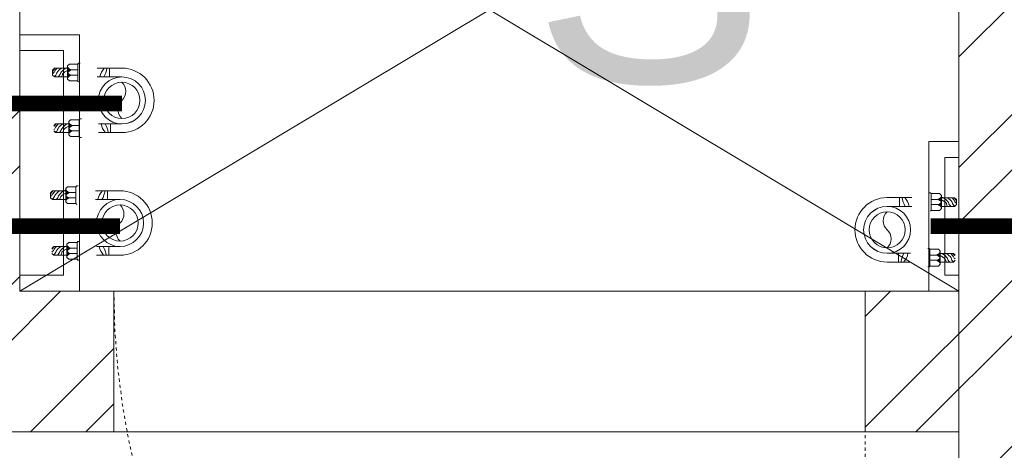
# Model space of a CAD drawing. Header units: inches. Extents: x 105152 to 158499, y 12149 to 30915.
# Tile 128 of 256: x 125567 to 125599, y 21571 to 21584. Entities that reach past the tile are written whole.
import ezdxf

# ---------------------------------------------------------------- set-up
doc = ezdxf.new("R2010")
doc.units = ezdxf.units.IN
doc.header["$MEASUREMENT"] = 0
doc.linetypes.add('HIDDEN', pattern=[0.375, 0.25, -0.125])
for name, color, linetype, lineweight in [('0-PIPE SUPPORT', 7, 'Continuous', 0), ('AR - PLAN', 251, 'Continuous', 5), ('CWS', 5, 'Continuous', 30), ('PD_BRICK WALL_115', 134, 'Continuous', 30), ('PD_ELEVATION_03', 80, 'Continuous', 25), ('PD_FIXTURE', 21, 'Continuous', 25), ('PD_HATCH', 45, 'Continuous', 9), ('PP-Domestic  Cold Water Supply', 5, 'Continuous', 25), ('RO PIPE ', 4, 'Continuous', 9), ('RO WATER ', 15, 'Continuous', 15), ('WATER SUPPLY ', 7, 'Continuous', 9)]:
    doc.layers.add(name, color=color, linetype=linetype, lineweight=lineweight)
doc.layers.add('PD_025_TEXT', color=61, linetype='Continuous')
doc.styles.add('style1', font='arial.ttf', dxfattribs={"height": 500})

# ---------------------------------------------------------------- blocks, each defined once
blk = doc.blocks.new('FIRST FLOOR PLAN 0')
at = {"layer": 'PD_HATCH', "lineweight": 5}
h = blk.add_hatch(dxfattribs=at)
h.set_pattern_fill('ANSI32', color=251, scale=10)
h.set_pattern_definition([(45, (26013.46920260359, 17879.3870099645), (-2.651650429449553, 2.651650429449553), []), (45, (26015.2369695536, 17879.3870099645), (-2.651650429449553, 2.651650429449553), [])])
h.paths.add_polyline_path([(-524.9997091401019, -8.999808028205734), (-530.9997091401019, -8.999808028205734), (-530.9997091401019, -44.99980802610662), (-524.9997091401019, -44.99980802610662)])
h.paths.add_polyline_path([(-524.9997091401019, -44.99980802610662), (-530.9997091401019, -44.99980802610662), (-530.9997091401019, -80.99980802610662), (-524.9997091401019, -80.99980802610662)])
h.paths.add_polyline_path([(-530.9997091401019, -80.99980802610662), (-530.9997091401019, -116.9998080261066), (-524.9997091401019, -116.9998080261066), (-524.9997091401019, -80.99980802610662)])
h.paths.add_polyline_path([(-524.9997091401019, -116.9998080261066), (-530.9997091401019, -116.9998080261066), (-530.9997091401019, -152.9998080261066), (-524.9997091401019, -152.9998080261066)])
h.paths.add_polyline_path([(-524.9997091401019, -152.9998080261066), (-530.9997091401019, -152.9998080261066), (-530.9997091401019, -188.9998080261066), (-524.9997091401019, -188.9998080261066)])
h.paths.add_polyline_path([(-524.9997091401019, -188.9998080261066), (-530.9997091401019, -188.9998080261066), (-530.9997091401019, -224.9998080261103), (-524.9997091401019, -224.9998080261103)])
h.paths.add_polyline_path([(-245.9997091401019, -8.99980802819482), (-254.9997091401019, -8.99980802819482), (-254.9997091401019, -98.49980802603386), (-259.4997091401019, -98.49980802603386), (-259.4997091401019, -102.9998080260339), (-254.9997091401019, -102.9998080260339), (-254.9997091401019, -112.9998080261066), (-245.9997091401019, -112.999808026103)])
h.paths.add_polyline_path([(-326.9997091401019, -8.999808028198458), (-331.4997091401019, -8.999808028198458), (-331.4997091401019, -98.49980802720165), (-335.9997091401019, -98.49980802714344), (-335.9997091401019, -102.9998080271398), (-301.4997091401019, -102.9998080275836), (-301.4997091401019, -98.49980802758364), (-326.9997091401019, -98.49980802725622)])
h.paths.add_polyline_path([(-331.4997091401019, -26.99980802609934), (-334.4997091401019, -26.99980802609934), (-334.4997091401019, -31.49980802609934), (-331.4997091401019, -31.49980802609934)], flags=17)
h.paths.add_polyline_path([(-358.4997091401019, -26.99980802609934), (-361.4997091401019, -26.99980802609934), (-361.4997091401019, -17.99980802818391), (-365.9997091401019, -17.99980802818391), (-365.9997091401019, -26.99980802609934), (-376.4997091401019, -26.99980802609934), (-376.4997091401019, -31.49980802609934), (-358.4997091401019, -31.49980802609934)])
h.paths.add_polyline_path([(-412.4997091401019, -8.999808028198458), (-416.9997091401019, -8.999808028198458), (-416.9997091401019, -24.99980802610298), (-416.9997091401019, -31.49980802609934), (-412.4997091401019, -31.49980802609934), (-412.4997091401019, -26.99980802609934)])
h.paths.add_polyline_path([(-121.4997091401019, -8.99980802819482), (-125.9997091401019, -8.99980802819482), (-125.9997091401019, -26.99980802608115), (-121.4997091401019, -26.99980802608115)])
at = {"layer": 'PD_BRICK WALL_115', "color": 251, "lineweight": 5}
for p, q in [((-361.4997091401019, -17.99980802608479), (-361.4997091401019, -26.99980802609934)), ((-361.4997091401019, -26.99980802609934), (-358.4997091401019, -26.99980802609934)), ((-358.4997091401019, -26.99980802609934), (-358.4997091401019, -31.49980802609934)), ((-334.4997091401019, -26.99980802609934), (-331.4997091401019, -26.99980802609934)), ((-334.4997091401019, -26.99980802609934), (-334.4997091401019, -31.49980802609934)), ((-376.4997091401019, -31.49980802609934), (-358.4997091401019, -31.49980802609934)), ((-334.4997091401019, -31.49980802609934), (-331.4997091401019, -31.49980802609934))]:
    blk.add_line(p, q, dxfattribs=at)
blk.add_lwpolyline([(-335.9997091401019, -98.49980802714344), (-331.4997091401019, -98.49980802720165), (-331.4997091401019, -8.999808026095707)], dxfattribs=at)
at = {"layer": 'PD_ELEVATION_03', "color": 251, "lineweight": 5, "ltscale": 12}
for p, q in [((-334.4997091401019, -26.99980802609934), (-358.4997091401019, -26.99980802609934)), ((-358.4997091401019, -31.49980802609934), (-334.4997091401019, -31.49980802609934))]:
    blk.add_line(p, q, dxfattribs=at)
at = {"layer": 'PD_FIXTURE', "color": 251, "lineweight": 5, "ltscale": 12}
for p, q in [((-361.4997091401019, -26.99980802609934), (-331.4997091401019, -8.999808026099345)), ((-331.4997091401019, -26.99980802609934), (-361.4997091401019, -8.999808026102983))]:
    blk.add_line(p, q, dxfattribs=at)
at = {"layer": 'PD_FIXTURE', "color": 251, "linetype": 'HIDDEN', "lineweight": 5, "ltscale": 0.2}
blk.add_line((-334.4997091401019, -26.99980802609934), (-334.4997091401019, -50.99980802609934), dxfattribs=at)
blk.add_arc((-334.4997091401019, -26.99980802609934), 24, 180, 270, dxfattribs=at)
at = {"layer": 'PD_025_TEXT', "color": 251, "insert": (-405.6473184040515, -12.32131034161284), "char_height": 8, "width": 128.4952190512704, "attachment_point": 1, "style": 'style1'}
blk.add_mtext('\\pxqc;S', dxfattribs=at)
blk = doc.blocks.new('*X425')
at = {"color": 0, "lineweight": 5}
for p, q in [((113.6040440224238, 341.4692042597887), (113.7240518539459, 341.5892120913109)), ((113.7279130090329, 341.4162965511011), (114.3176786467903, 342.0060621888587)), ((113.8423566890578, 341.3539635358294), (114.318169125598, 341.8297759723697)), ((113.9481308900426, 341.2829610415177), (114.3186596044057, 341.6534897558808)), ((114.0456951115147, 341.2037485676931), (114.3191500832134, 341.4772035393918)), ((114.1352787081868, 341.1165554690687), (114.3196405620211, 341.3009173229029)), ((114.2169109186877, 341.0214109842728), (114.3201310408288, 341.1246311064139)), ((114.2904245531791, 340.9181479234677), (114.3206215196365, 340.948344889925))]:
    blk.add_line(p, q, dxfattribs=at)
blk = doc.blocks.new('CWP P-PP')
at = {"layer": 'CWS', "color": 7, "lineweight": 5}
for p, q in [((-82.71713716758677, 0.6646382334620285), (-82.71713716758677, -63.19886979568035)), ((-60.32328139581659, 0.0344183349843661), (-60.32328139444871, -63.19886979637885)), ((60.32328138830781, 0.0344183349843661), (60.32328138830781, -60.09665964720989)), ((82.71713716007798, 0.3257447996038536), (82.71713716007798, -60.09665964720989)), ((-82.71772885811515, -32.02496213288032), (-60.3238730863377, -32.02496213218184)), ((82.71713716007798, -28.92275198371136), (60.32328139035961, -28.92275198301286)), ((-95.36961275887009, -107.2521274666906), (-95.36961275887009, -111.0118542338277)), ((-95.36961275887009, -111.0118542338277), (-93.03262320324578, -113.348843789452)), ((-93.33634073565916, -113.0451262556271), (-49.67105297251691, -113.0451262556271)), ((-93.03262320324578, -113.348843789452), (-93.03262320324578, -134.6550486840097)), ((-78.1886431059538, -129.8884280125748), (-78.1886431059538, -113.0451262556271)), ((-64.79892693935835, -113.0451262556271), (-64.79892693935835, -129.8523625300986)), ((-49.95498046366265, -113.348843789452), (-49.95498046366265, -134.6550486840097)), ((-47.63778094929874, -111.011854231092), (-49.67105297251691, -113.0451262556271)), ((47.67080579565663, -104.1499173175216), (47.67080579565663, -107.9096440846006)), ((47.67080579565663, -107.9096440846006), (50.00779535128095, -110.2466336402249)), ((49.70407781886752, -109.942916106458), (93.36936558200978, -109.942916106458)), ((50.00779535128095, -110.2466336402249), (50.00779535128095, -131.5528385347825)), ((64.85177544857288, -126.7862178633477), (64.85177544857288, -109.942916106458)), ((78.24149161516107, -109.942916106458), (78.24149161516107, -126.7501523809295)), ((95.40263760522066, -107.9096440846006), (93.06564804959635, -110.2466336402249)), ((93.06564804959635, -110.2466336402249), (93.06564804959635, -131.5528385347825)), ((95.40263760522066, -104.1499173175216), (95.40263760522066, -107.9096440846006)), ((-93.03262320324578, -134.6550486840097), (-88.39822417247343, -139.2894477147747)), ((-88.39822417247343, -139.2894477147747), (-54.58937949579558, -139.2894477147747)), ((-83.39294072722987, -138.8735426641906), (-83.39294072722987, -142.633269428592)), ((-82.46564683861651, -173.2461569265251), (-82.46564683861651, -139.3172664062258)), ((-60.07179106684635, -173.2461569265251), (-60.07179106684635, -139.3172664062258)), ((-49.95498046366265, -134.6550486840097), (-54.58937949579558, -139.2894477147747)), ((50.00779535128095, -131.5528385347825), (54.642194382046, -136.1872375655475)), ((54.642194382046, -136.1872375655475), (88.45103905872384, -136.1872375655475)), ((60.57477171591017, -170.1439467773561), (60.57477171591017, -136.2150562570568)), ((82.96862748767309, -170.1439467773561), (82.96862748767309, -136.2150562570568)), ((93.08543809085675, -131.5528385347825), (88.45103905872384, -136.1872375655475)), ((-82.46564683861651, -173.2461569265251), (-77.55553201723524, -178.1562717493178)), ((-60.07179106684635, -173.2461569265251), (-64.98190588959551, -178.1562717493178)), ((60.57477171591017, -170.1439467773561), (65.48488653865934, -175.0540616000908)), ((82.96862748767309, -170.1439467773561), (78.05851266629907, -175.0540616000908)), ((-77.55553201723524, -178.1562717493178), (-64.98190588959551, -178.1562717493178))]:
    blk.add_line(p, q, dxfattribs=at)
at = {"layer": 'CWS', "lineweight": 5, "ltscale": 150}
for radius in [60.35769972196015, 46.42899978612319]:
    blk.add_circle((-3.7543941e-09, 5.1295501e-09), radius, dxfattribs=at)
at = {"layer": 'CWS', "color": 7, "lineweight": 5}
for centre, radius, start, end in [((-3.7543941e-09, 0.0344183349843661), 82.7171371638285, 0, 180), ((-90.54438920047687, -97.24841455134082), 59.24636958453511, 59.33069742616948, 82.40883301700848), ((-52.42917220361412, -13.82200089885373), 43.54534346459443, 225.9278755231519, 259.5546032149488), ((90.54379750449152, -94.14620440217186), 59.24636958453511, 97.5911669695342, 120.6693025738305), ((52.42858050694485, -10.71979074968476), 43.54534346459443, 280.445396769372, 314.0721244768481), ((-93.69741632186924, -125.3638543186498), 16.15530296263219, 300.7438792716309, 344.2076702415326), ((-46.34175291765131, -123.1760463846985), 41.88452108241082, 210.4056170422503, 235.5622200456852), ((-62.60639245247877, -125.3638543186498), 16.15530296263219, 195.7923297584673, 239.5399466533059), ((-46.16954925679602, -127.3813587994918), 32.96897738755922, 201.2251950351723, 229.0426328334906), ((-78.56074965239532, -128.0027580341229), 13.8475783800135, 305.4061162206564, 352.7073083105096), ((-49.27967734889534, -125.3638543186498), 16.15530296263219, 195.7923297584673, 239.2561207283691), ((49.34300223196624, -122.2616441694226), 16.15530296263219, 300.7438792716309, 344.2076702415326), ((96.69866563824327, -120.0738362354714), 41.88452108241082, 210.4056170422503, 235.5622200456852), ((80.43402610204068, -122.2616441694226), 16.15530296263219, 195.7923297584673, 239.5399466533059), ((96.87086929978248, -124.2791486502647), 32.96897738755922, 201.2251950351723, 229.0426328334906), ((64.47966890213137, -124.900547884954), 13.8475783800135, 305.4061162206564, 352.7073083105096), ((70.9865163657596, -171.2786809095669), 22.51076711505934, 57.84012440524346, 79.05698375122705), ((93.76074120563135, -122.2616441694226), 16.15530296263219, 195.7923297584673, 239.2561207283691), ((-46.97424666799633, -132.2437013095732), 42.25266775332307, 212.861981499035, 235.7036392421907), ((-49.08742828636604, -132.5695828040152), 47.63125660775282, 225.5117545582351, 238.8098845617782), ((-51.26214311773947, -136.1965772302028), 47.63125660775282, 229.0723411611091, 238.8098845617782), ((-80.20266933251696, -199.0443497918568), 22.51076711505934, 68.11209673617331, 79.05698375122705), ((-76.92042963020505, -182.0635114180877), 9.302820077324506, 24.83496235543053, 70.10482528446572), ((-74.83858066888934, -184.4706053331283), 17.78911614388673, 36.90551395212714, 76.8201396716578), ((-74.08183724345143, -174.9874032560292), 17.7369767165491, 37.82589613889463, 76.78780606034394), ((-72.05390218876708, -174.3808910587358), 22.51076711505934, 57.84012440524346, 79.05698375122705), ((96.06617188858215, -129.141491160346), 42.25266775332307, 212.861981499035, 235.7036392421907), ((93.95299026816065, -129.4673726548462), 47.63125660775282, 225.5117545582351, 238.8098845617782), ((91.77827543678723, -133.0943670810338), 47.63125660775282, 229.0723411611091, 238.8098845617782), ((66.11998892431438, -178.9613012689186), 9.302820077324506, 24.83496235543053, 70.10482528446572), ((68.20183788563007, -181.3683951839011), 17.78911614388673, 36.90551395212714, 76.8201396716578), ((68.95858131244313, -171.885193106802), 17.7369767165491, 37.82589613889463, 76.78780606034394)]:
    blk.add_arc(centre, radius, start, end, dxfattribs=at)
at = {"layer": 'CWS', "lineweight": 5}
blk.add_arc((-3.7543941e-09, 0.0344183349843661), 60.32328139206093, 0, 180, dxfattribs=at)
at = {"layer": 'CWS', "lineweight": 5, "ltscale": 150}
for centre, start, end in [((-23.21449989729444, -21.21834066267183), 42.42769883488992, 137.5723011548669), ((23.21449988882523, 21.21834067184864), 222.4276988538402, 317.5723011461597)]:
    blk.add_arc(centre, 31.45045287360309, start, end, dxfattribs=at)
at = {"layer": 'CWS', "color": 7, "xscale": 11.58599757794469, "yscale": 11.58599757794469, "zscale": 11.58599757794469, "rotation": 270}
for p in [(-4034.734796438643, 1184.983112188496), (-4021.113316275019, 1185.019177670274), (-3891.694377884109, 1188.085322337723), (-3878.0728977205, 1188.121387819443)]:
    blk.add_blockref('*X425', p, dxfattribs=at)
blk = doc.blocks.new('RO PIPE')
at = {"layer": 'CWS', "color": 7, "lineweight": 5}
for p, q in [((-0.008357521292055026, 1.029466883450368), (0.7863139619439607, 1.029466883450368)), ((0.398408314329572, 1.029474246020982), (0.398408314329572, 0.750821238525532)), ((1.334480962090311, 1.186905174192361), (1.381264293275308, 1.186905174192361)), ((1.381264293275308, 1.186905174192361), (1.410344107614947, 1.157825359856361)), ((1.406564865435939, 1.16160460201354), (1.406564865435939, 0.6182652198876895)), ((1.616150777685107, 0.9731175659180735), (1.406564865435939, 0.9731175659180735)), ((1.410344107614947, 1.157825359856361), (1.675463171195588, 1.157825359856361)), ((1.675463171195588, 1.157825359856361), (1.733130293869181, 1.100158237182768)), ((1.72795507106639, 1.037876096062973), (1.774738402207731, 1.037876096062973)), ((1.733130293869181, 1.100158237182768), (1.733130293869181, 0.6794653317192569)), ((2.155663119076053, 1.026337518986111), (1.733476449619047, 1.026337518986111)), ((2.155663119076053, 1.026337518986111), (2.216761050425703, 0.9652395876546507)), ((2.216761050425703, 0.9652395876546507), (2.216761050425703, 0.808782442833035)), ((-0.0005155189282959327, 0.7508138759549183), (0.7863139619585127, 0.7508138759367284)), ((1.406564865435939, 0.8065055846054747), (1.615702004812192, 0.8065055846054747)), ((1.675463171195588, 0.6217982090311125), (1.733130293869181, 0.6794653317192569)), ((2.155663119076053, 0.747684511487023), (1.733476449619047, 0.747684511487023)), ((2.155663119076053, 0.747684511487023), (2.216761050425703, 0.808782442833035)), ((1.381264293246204, 0.5929646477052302), (1.406564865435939, 0.6182652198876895)), ((1.410344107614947, 0.6217982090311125), (1.675463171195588, 0.6217982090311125)), ((1.295879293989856, -0.5929867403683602), (1.342662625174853, -0.5929867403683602)), ((1.342662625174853, -0.5929867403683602), (1.371742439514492, -0.6220665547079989)), ((1.367963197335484, -0.6182873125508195), (1.367963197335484, -1.16162669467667)), ((1.371742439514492, -0.6220665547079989), (1.636861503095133, -0.6220665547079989)), ((1.636861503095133, -0.6220665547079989), (1.694528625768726, -0.6797336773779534)), ((-0.0005155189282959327, -0.7504250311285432), (0.7477122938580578, -0.7504250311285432)), ((0.3598066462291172, -1.029078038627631), (0.3598066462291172, -0.750425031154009)), ((1.577549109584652, -0.8067743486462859), (1.367963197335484, -0.8067743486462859)), ((1.694528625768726, -0.6797336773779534), (1.694528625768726, -1.100426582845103)), ((2.117061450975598, -0.7535543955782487), (1.694874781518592, -0.7535543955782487)), ((2.117061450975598, -0.7535543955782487), (2.178159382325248, -0.8146523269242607)), ((-0.00414057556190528, -1.029078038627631), (0.7477122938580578, -1.029078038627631)), ((1.295879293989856, -1.186927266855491), (1.342662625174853, -1.186927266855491)), ((1.342662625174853, -1.186927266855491), (1.371742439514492, -1.157847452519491)), ((1.367963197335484, -0.9733863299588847), (1.577100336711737, -0.9733863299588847)), ((1.371742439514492, -1.157847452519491), (1.636861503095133, -1.157847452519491)), ((1.636861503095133, -1.158093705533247), (1.694528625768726, -1.100426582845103)), ((2.117061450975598, -1.032207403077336), (1.694874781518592, -1.032207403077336)), ((2.117061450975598, -1.032207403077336), (2.178159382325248, -0.9711094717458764))]:
    blk.add_line(p, q, dxfattribs=at)
at = {"layer": 'CWS', "color": 4, "lineweight": 5, "ltscale": 150}
for radius in [0.7510477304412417, 0.5777290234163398]:
    blk.add_circle((-8.724202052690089e-05, 0.0001944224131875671), radius, dxfattribs=at)
at = {"layer": 'CWS', "color": 7, "lineweight": 5}
for centre, radius, start, end in [((-0.0005155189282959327, 0.0001944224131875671), 1.029272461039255, 90, 270), ((1.210001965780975, 1.12686356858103), 0.7372191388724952, 187.5911669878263, 210.6693025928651), ((0.1719037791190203, 0.6525852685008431), 0.5418468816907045, 10.445396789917, 44.07212446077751), ((1.559850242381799, 1.166097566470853), 0.201024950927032, 285.7923297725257, 329.256120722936), ((1.559850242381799, 0.7792232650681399), 0.201024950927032, 30.46005334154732, 74.2076702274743), ((1.584954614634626, 0.574695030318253), 0.4102422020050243, 40.95736716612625, 68.77480493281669), ((1.53262673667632, 0.5768378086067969), 0.5211808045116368, 34.43777996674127, 59.59438293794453), ((1.645458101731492, 0.5847081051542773), 0.5257617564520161, 34.29636075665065, 57.13801852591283), ((1.649513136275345, 0.6110030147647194), 0.5926890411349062, 31.19011543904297, 44.48824545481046), ((1.694644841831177, 0.6380635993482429), 0.5926890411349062, 31.19011543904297, 40.92765882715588), ((2.476677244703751, 0.9981786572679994), 0.2801077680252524, 190.9430162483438, 201.8879032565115), ((-0.0005155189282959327, 0.0001944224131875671), 0.7506194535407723, 90, 270), ((1.592686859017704, 0.977747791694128), 0.1723092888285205, 277.2926917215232, 324.5938837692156), ((1.559850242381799, 0.6133952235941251), 0.201024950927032, 30.74387927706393, 74.2076702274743), ((2.169782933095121, 0.8967812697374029), 0.2801077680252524, 190.9430162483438, 212.1598756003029), ((2.177329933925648, 0.9220154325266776), 0.2207061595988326, 193.2121939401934, 232.174103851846), ((2.29533206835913, 0.9314318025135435), 0.221354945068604, 193.1798603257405, 233.0944860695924), ((2.26537992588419, 0.9573368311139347), 0.1157575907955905, 199.8951747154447, 245.1650376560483), ((1.17140029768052, -1.126467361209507), 0.7372191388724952, 149.3306974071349, 172.4088330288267), ((0.1333021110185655, -0.6521890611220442), 0.5418468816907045, 315.9278755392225, 349.5546032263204), ((1.521248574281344, -0.6137943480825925), 0.201024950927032, 285.7923297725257, 329.256120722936), ((1.521248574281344, -1.00066864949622), 0.201024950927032, 30.46005334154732, 74.2076702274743), ((1.554085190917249, -0.8021441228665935), 0.1723092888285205, 277.2926917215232, 324.5938837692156), ((1.546352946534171, -1.205196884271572), 0.4102422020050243, 40.95736716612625, 68.77480493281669), ((1.494025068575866, -1.203054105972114), 0.5211808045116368, 34.43777996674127, 59.59438293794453), ((2.131181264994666, -0.8831106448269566), 0.2801077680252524, 190.9430162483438, 212.1598756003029), ((1.606856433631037, -1.19518380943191), 0.5257617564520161, 34.29636075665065, 57.13801852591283), ((2.138728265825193, -0.8578764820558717), 0.2207061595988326, 193.2121939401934, 232.174103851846), ((1.610911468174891, -1.168888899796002), 0.5926890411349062, 31.19011543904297, 44.48824545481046), ((2.256730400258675, -0.848460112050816), 0.221354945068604, 193.1798603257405, 233.0944860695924), ((1.656043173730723, -1.141828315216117), 0.5926890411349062, 31.19011543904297, 40.92765882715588), ((2.226778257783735, -0.8225550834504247), 0.1157575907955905, 199.8951747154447, 245.1650376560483), ((1.521248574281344, -1.166496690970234), 0.201024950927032, 30.74387927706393, 74.2076702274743)]:
    blk.add_arc(centre, radius, start, end, dxfattribs=at)
at = {"layer": 'CWS', "color": 4, "lineweight": 5, "ltscale": 150}
for centre, start, end in [((0.263938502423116, 0.2890589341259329), 132.4276988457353, 227.5723011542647), ((-0.2641129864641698, -0.2886700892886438), 312.4276988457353, 47.57230115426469)]:
    blk.add_arc(centre, 0.3913467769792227, start, end, dxfattribs=at)
at = {"layer": 'CWS', "color": 7, "xscale": -0.1441678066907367, "yscale": 0.1441678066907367, "zscale": 0.1441678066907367, "rotation": 179.9999999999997}
for p in [(-14.74516336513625, 50.20552739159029), (-14.74561213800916, 50.03603150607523), (-14.78421380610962, 48.25613959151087), (-14.7837650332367, 48.42563547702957)]:
    blk.add_blockref('*X425', p, dxfattribs=at)
blk = doc.blocks.new('WATER SUPPLY')
at = {"layer": 'PP-Domestic  Cold Water Supply'}
blk.add_lwpolyline([(370.3610199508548, 300.896181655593, 0.4999999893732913, 0.4999999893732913, 0), (349.3043271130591, 300.896181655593, 0.4999999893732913, 0.4999999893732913, 0)], format="xyseb", dxfattribs=at)
at = {"layer": 'PP-Domestic  Cold Water Supply', "const_width": 0.4999999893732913}
blk.add_lwpolyline([(396.2603588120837, 300.896181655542), (404.7782930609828, 300.896181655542)], dxfattribs=at)
at = {"layer": 'RO WATER ', "const_width": 0.5}
blk.add_lwpolyline([(370.4267271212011, 304.8220357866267), (224.9898114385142, 304.8220357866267), (224.9898114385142, 100.8209455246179)], dxfattribs=at)

msp = doc.modelspace()

# ---------------------------------------------------------------- block references
at = {"layer": 'AR - PLAN', "color": 251}
msp.add_blockref('FIRST FLOOR PLAN 0', (125928.8192269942, 21602.60288553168), dxfattribs=at)

# ---------------------------------------------------------------- next in the draw order: linework, layer by layer
at = {"layer": '0-PIPE SUPPORT'}
for points in [[(125569.2186587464, 21583.80240414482), (125567.3195139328, 21583.80240414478), (125567.3195139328, 21583.29490414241), (125568.710137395, 21583.29490414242), (125568.710137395, 21576.11057769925), (125567.3195139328, 21576.11057769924), (125567.3195139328, 21575.60307769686), (125569.2186587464, 21575.60307769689)], [(125596.3588950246, 21580.38660829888), (125597.3195132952, 21580.38660829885), (125597.3195132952, 21579.87910829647), (125596.867416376, 21579.87910829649), (125596.867416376, 21576.11057769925), (125597.3195132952, 21576.11057769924), (125597.3195132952, 21575.60307769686), (125596.3588950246, 21575.60307769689)]]:
    msp.add_lwpolyline(points, close=True, dxfattribs=at)

# ---------------------------------------------------------------- next in the draw order: block references
at = {"layer": 'PP-Domestic  Cold Water Supply', "yscale": 0.01244327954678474, "zscale": 0.01244327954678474}
for p, xscale, rotation in [((125570.5158651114, 21577.78290040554), 0.01244327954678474, 270), ((125595.0243268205, 21577.56450556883), -0.01244327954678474, 89.99999999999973)]:
    msp.add_blockref('CWP P-PP', p, dxfattribs=dict(at, xscale=xscale, rotation=rotation))
at = {"layer": 'RO PIPE ', "color": 1, "xscale": -1}
msp.add_blockref('RO PIPE', (125570.5761030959, 21581.70314022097), dxfattribs=at)
at = {"layer": 'WATER SUPPLY '}
msp.add_blockref('WATER SUPPLY', (125200.1552734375, 21276.78212641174), dxfattribs=at)

doc.saveas('drawing.dxf')
